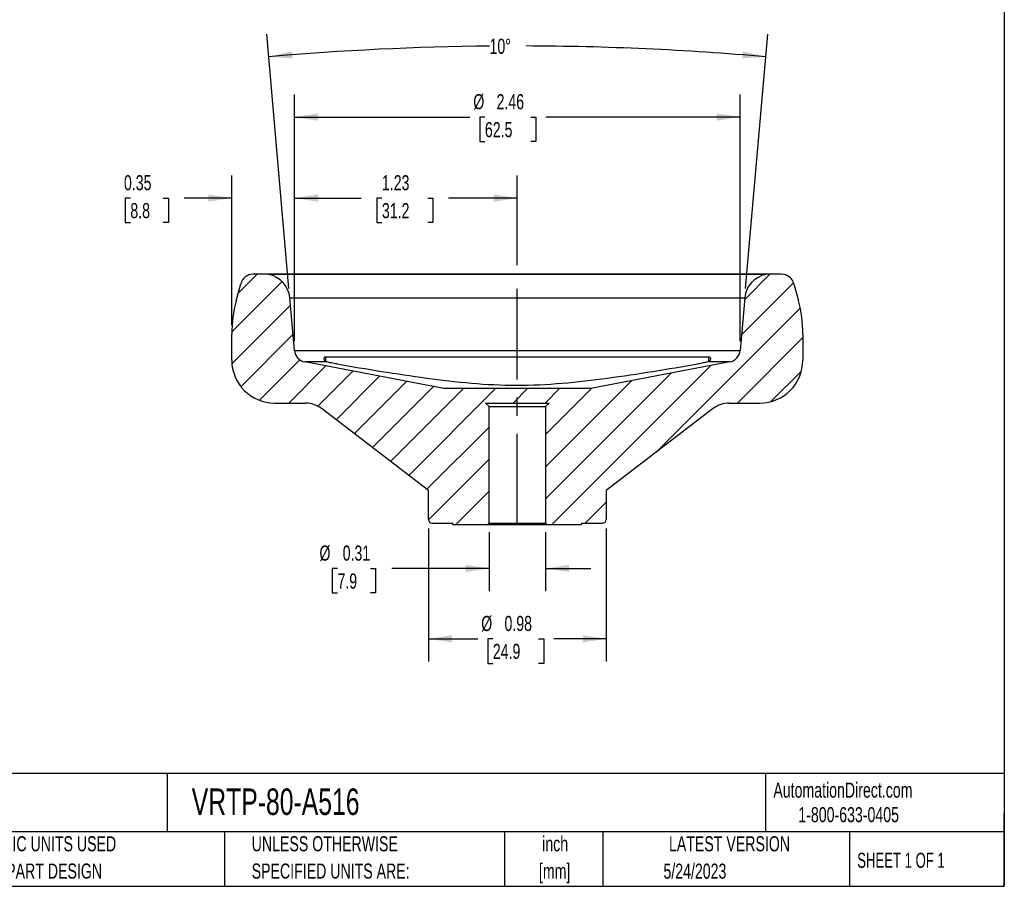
# Model space of a CAD drawing. Header units: inches. Extents: x 0.2 to 10.8, y 0.2 to 8.2.
# Tile 2 of 3: x 5.3 to 10.8, y 0.2 to 5. Entities that reach past the tile are written whole.
import ezdxf

# ---------------------------------------------------------------- set-up
doc = ezdxf.new("R2010")
doc.units = ezdxf.units.IN
doc.header["$MEASUREMENT"] = 0
doc.linetypes.add('CENTERX2', pattern=[0.8, 0.5, -0.1, 0.1, -0.1])
doc.layers.add('CENTER', color=40, linetype='CENTERX2')
doc.layers.add('DIMENSIONS', color=140, linetype='Continuous', lineweight=25)
doc.layers.add('TEXT', color=140, linetype='Continuous', lineweight=25)
doc.styles.add('SLDTEXTSTYLE0', font='TXT', dxfattribs={"width": 0.7})
doc.styles.add('SLDTEXTSTYLE1', font='TXT', dxfattribs={"width": 0.65})
doc.dimstyles.new('SLDDIMSTYLE0', dxfattribs={"dimtxt": 0.084961, "dimasz": 0.13, "dimexe": 0, "dimexo": 0.0625, "dimgap": 0.02124, "dimtad": 0, "dimtih": 1, "dimtoh": 1, "dimrnd": 1e-09, "dimzin": 12, "dimdsep": 46, "dimtxsty": 'SLDTEXTSTYLE0', "dimsah": 1, "dimcen": 0.09, "dimadec": 0, "dimazin": 3, "dimtfac": 1, "dimtofl": 0, "dimtmove": 0, "dimatfit": 3, "dimfxl": 0, "dimfrac": 2, "dimtolj": 1, "dimtzin": 12, "dimarcsym": 0})
doc.dimstyles.new('SLDDIMSTYLE1', dxfattribs={"dimtxt": 0.084961, "dimasz": 0.13, "dimexe": 0, "dimexo": 0.0625, "dimgap": 0.02124, "dimtad": 0, "dimtih": 1, "dimtoh": 1, "dimrnd": 1e-09, "dimdsep": 46, "dimtxsty": 'SLDTEXTSTYLE0', "dimsah": 1, "dimcen": 0.09, "dimadec": 0, "dimazin": 2, "dimtfac": 1, "dimtofl": 0, "dimtmove": 0, "dimatfit": 3, "dimfxl": 0, "dimfrac": 2, "dimtolj": 1, "dimtzin": 12, "dimarcsym": 0})
doc.dimstyles.new('SLDDIMSTYLE2', dxfattribs={"dimtxt": 0.084961, "dimasz": 0.13, "dimexe": 0, "dimexo": 0.0625, "dimgap": 0.02124, "dimtad": 0, "dimtih": 1, "dimtoh": 1, "dimrnd": 1e-09, "dimdsep": 46, "dimtxsty": 'SLDTEXTSTYLE0', "dimsah": 1, "dimcen": 0.09, "dimadec": 0, "dimazin": 2, "dimtfac": 1, "dimtmove": 0, "dimatfit": 0, "dimfxl": 0, "dimfrac": 2, "dimtolj": 1, "dimtzin": 12, "dimarcsym": 0})
doc.dimstyles.new('SLDDIMSTYLE3', dxfattribs={"dimtxt": 0.084961, "dimasz": 0.13, "dimexe": 0, "dimexo": 0.0625, "dimgap": 0.02124, "dimtad": 0, "dimtih": 1, "dimtoh": 1, "dimdec": 4, "dimzin": 12, "dimdsep": 46, "dimtxsty": 'SLDTEXTSTYLE0', "dimsah": 1, "dimcen": 0.09, "dimadec": 0, "dimazin": 3, "dimtfac": 1, "dimtdec": 0, "dimtofl": 0, "dimtmove": 0, "dimatfit": 3, "dimfxl": 0, "dimfrac": 2, "dimtolj": 1, "dimtzin": 12, "dimarcsym": 0})

# ---------------------------------------------------------------- blocks, each defined once
blk = doc.blocks.new('SW_NOTE_0')
at = {"layer": 'TEXT', "color": 0, "char_height": 0.08333, "attachment_point": 2, "style": 'SLDTEXTSTYLE0'}
for s, insert in [('inch', (0.125, 0.1074)), ('[mm]', (0.1222, -0.0431))]:
    blk.add_mtext(s, dxfattribs=dict(at, insert=insert))
blk = doc.blocks.new('SW_NOTE_0_1')
at = {"layer": 'TEXT', "color": 0, "char_height": 0.083333, "attachment_point": 1, "style": 'SLDTEXTSTYLE0'}
for s, insert in [('UNLESS OTHERWISE', (0, 0.1074)), ('SPECIFIED UNITS ARE:', (0, -0.0431))]:
    blk.add_mtext(s, dxfattribs=dict(at, insert=insert))
blk = doc.blocks.new('SW_NOTE_0_5')
at = {"layer": 'TEXT', "color": 0, "char_height": 0.083333, "attachment_point": 1, "style": 'SLDTEXTSTYLE0'}
for s, insert in [('METRIC UNITS USED', (0, 0.1074)), ('FOR PART DESIGN', (0, -0.0431))]:
    blk.add_mtext(s, dxfattribs=dict(at, insert=insert))
blk = doc.blocks.new('_D_7')
at = {"layer": 'DIMENSIONS'}
for p, q in [((6.8341, 3.254), (6.8341, 4.1686)), ((8.0638, 3.6742), (8.0638, 4.1686)), ((6.8341, 4.0436), (7.202, 4.0436)), ((7.3171, 4.0436), (7.2886, 4.0436)), ((7.2886, 4.0436), (7.2886, 3.9085)), ((7.5696, 4.0436), (7.5981, 4.0436)), ((7.5981, 4.0436), (7.5981, 3.9085)), ((8.0638, 4.0436), (7.6847, 4.0436)), ((7.2886, 3.9085), (7.3171, 3.9085)), ((7.5981, 3.9085), (7.5696, 3.9085))]:
    blk.add_line(p, q, dxfattribs=at)
for points in [[(6.8341, 4.0436), (6.9641, 4.0236), (6.9641, 4.0636)], [(8.0638, 4.0436), (7.9338, 4.0636), (7.9338, 4.0236)]]:
    blk.add_solid(points, dxfattribs=at)
at = {"layer": 'DIMENSIONS', "char_height": 0.08333, "attachment_point": 1, "style": 'SLDTEXTSTYLE0'}
for s, insert in [('1.23', (7.3171, 4.17)), ('31.2', (7.3171, 4.016))]:
    blk.add_mtext(s, dxfattribs=dict(at, insert=insert))
blk = doc.blocks.new('_D_8')
at = {"layer": 'DIMENSIONS'}
for p, q in [((7.9078, 2.2018), (7.9078, 1.877)), ((8.2198, 2.2018), (8.2198, 1.877)), ((7.0719, 2.002), (7.0434, 2.002)), ((7.0434, 2.002), (7.0434, 1.8669)), ((7.2537, 2.002), (7.2822, 2.002)), ((7.2822, 2.002), (7.2822, 1.8669)), ((7.9078, 2.002), (7.3722, 2.002)), ((8.2198, 2.002), (8.4698, 2.002)), ((7.0434, 1.8669), (7.0719, 1.8669)), ((7.2822, 1.8669), (7.2537, 1.8669))]:
    blk.add_line(p, q, dxfattribs=at)
for points in [[(7.9078, 2.002), (7.7778, 2.022), (7.7778, 1.982)], [(8.2198, 2.002), (8.3498, 1.982), (8.3498, 2.022)]]:
    blk.add_solid(points, dxfattribs=at)
at = {"layer": 'DIMENSIONS', "char_height": 0.08333, "attachment_point": 1, "style": 'SLDTEXTSTYLE0'}
for s, insert in [('%%c', (6.9725, 2.1284)), ('0.31', (7.1007, 2.1284)), ('7.9', (7.0719, 1.9744))]:
    blk.add_mtext(s, dxfattribs=dict(at, insert=insert))
blk = doc.blocks.new('_D_9')
at = {"layer": 'DIMENSIONS'}
for p, q in [((7.5738, 2.2215), (7.5738, 1.489)), ((8.5538, 2.2215), (8.5538, 1.489)), ((7.5738, 1.614), (7.8457, 1.614)), ((7.9289, 1.614), (7.9004, 1.614)), ((7.9004, 1.614), (7.9004, 1.4789)), ((8.1814, 1.614), (8.2099, 1.614)), ((8.2099, 1.614), (8.2099, 1.4789)), ((8.5538, 1.614), (8.2645, 1.614)), ((7.9004, 1.4789), (7.9289, 1.4789)), ((8.2099, 1.4789), (8.1814, 1.4789))]:
    blk.add_line(p, q, dxfattribs=at)
for points in [[(7.5738, 1.614), (7.7038, 1.594), (7.7038, 1.634)], [(8.5538, 1.614), (8.4238, 1.634), (8.4238, 1.594)]]:
    blk.add_solid(points, dxfattribs=at)
at = {"layer": 'DIMENSIONS', "char_height": 0.08333, "attachment_point": 1, "style": 'SLDTEXTSTYLE0'}
for s, insert in [('%%c', (7.8648, 1.7404)), ('0.98', (7.9931, 1.7404)), ('24.9', (7.9289, 1.5864))]:
    blk.add_mtext(s, dxfattribs=dict(at, insert=insert))
blk = doc.blocks.new('_D_10')
at = {"layer": 'DIMENSIONS'}
for p, q in [((6.4888, 3.3438), (6.4888, 4.1686)), ((6.8341, 3.254), (6.8341, 4.1686)), ((5.9294, 4.0436), (5.9009, 4.0436)), ((5.9009, 4.0436), (5.9009, 3.9085)), ((6.1112, 4.0436), (6.1397, 4.0436)), ((6.1397, 4.0436), (6.1397, 3.9085)), ((6.4888, 4.0436), (6.2263, 4.0436)), ((6.8341, 4.0436), (7.0841, 4.0436)), ((5.9009, 3.9085), (5.9294, 3.9085)), ((6.1397, 3.9085), (6.1112, 3.9085))]:
    blk.add_line(p, q, dxfattribs=at)
for points in [[(6.4888, 4.0436), (6.3588, 4.0636), (6.3588, 4.0236)], [(6.8341, 4.0436), (6.9641, 4.0236), (6.9641, 4.0636)]]:
    blk.add_solid(points, dxfattribs=at)
at = {"layer": 'DIMENSIONS', "char_height": 0.08333, "attachment_point": 1, "style": 'SLDTEXTSTYLE0'}
for s, insert in [('0.35', (5.8941, 4.17)), ('8.8', (5.9294, 4.016))]:
    blk.add_mtext(s, dxfattribs=dict(at, insert=insert))
blk = doc.blocks.new('_D_11')
at = {"layer": 'DIMENSIONS'}
for p, q in [((6.8341, 3.254), (6.8341, 4.6151)), ((9.2934, 3.254), (9.2934, 4.6151)), ((6.8341, 4.4901), (7.802, 4.4901)), ((7.8852, 4.4901), (7.8566, 4.4901)), ((7.8566, 4.4901), (7.8566, 4.3551)), ((8.1376, 4.4901), (8.1662, 4.4901)), ((8.1662, 4.4901), (8.1662, 4.3551)), ((9.2934, 4.4901), (8.2208, 4.4901)), ((7.8566, 4.3551), (7.8852, 4.3551)), ((8.1662, 4.3551), (8.1376, 4.3551))]:
    blk.add_line(p, q, dxfattribs=at)
for points in [[(6.8341, 4.4901), (6.9641, 4.4701), (6.9641, 4.5101)], [(9.2934, 4.4901), (9.1634, 4.5101), (9.1634, 4.4701)]]:
    blk.add_solid(points, dxfattribs=at)
at = {"layer": 'DIMENSIONS', "char_height": 0.08333, "attachment_point": 1, "style": 'SLDTEXTSTYLE0'}
for s, insert in [('%%c', (7.821, 4.6166)), ('2.46', (7.9493, 4.6166)), ('62.5', (7.8852, 4.4625))]:
    blk.add_mtext(s, dxfattribs=dict(at, insert=insert))
blk = doc.blocks.new('_D_12')
at = {"layer": 'DIMENSIONS'}
for p, q in [((6.8043, 3.5444), (6.6816, 4.9468)), ((9.3232, 3.5444), (9.4459, 4.9468))]:
    blk.add_line(p, q, dxfattribs=at)
for start, end in [(90.55761, 95), (85, 89.82364)]:
    blk.add_arc((8.0638, -10.8513), 15.7334, start, end, dxfattribs=at)
for points in [[(6.6925, 4.8223), (6.8237, 4.8132), (6.8204, 4.853)], [(9.435, 4.8223), (9.3071, 4.853), (9.3038, 4.8132)]]:
    blk.add_solid(points, dxfattribs=at)
at = {"layer": 'DIMENSIONS', "insert": (7.9106, 4.922), "char_height": 0.08333, "attachment_point": 1, "style": 'SLDTEXTSTYLE0'}
blk.add_mtext('10°', dxfattribs=at)

msp = doc.modelspace()

# ---------------------------------------------------------------- hatches: boundary and pattern name
at = {"layer": 'TEXT'}
h = msp.add_hatch(dxfattribs=at)
h.set_pattern_fill('ANSI31', color=256, style=0)
edge = h.paths.add_edge_path(flags=0)
edge.add_arc((9.23233, 2.7719), 0.142, 90, 127.42705, ccw=False)
edge.add_line((9.23233, 2.9139), (9.40209, 2.9139))
edge.add_arc((9.40209, 3.15056), 0.23667, 270, 360)
edge.add_line((9.63876, 3.15056), (9.63876, 3.29376))
edge.add_arc((8.92876, 3.29376), 0.71, 0, 15)
edge.add_line((9.61457, 3.47752), (9.58944, 3.57127))
edge.add_arc((9.52086, 3.5529), 0.071, 15, 90)
edge.add_line((9.52086, 3.6239), (9.44626, 3.6239))
edge.add_line((9.44626, 3.6239), (9.43566, 3.62203))
edge.add_arc((9.46031, 3.48219), 0.142, 100, 175)
edge.add_line((9.31885, 3.49456), (9.29344, 3.20404))
edge.add_arc((9.22271, 3.21023), 0.071, 280.8164, 355, ccw=False)
edge.add_line((9.23603, 3.14049), (8.46876, 2.9939))
edge.add_line((8.46876, 2.9939), (7.65876, 2.9939))
edge.add_line((7.65876, 2.9939), (6.89149, 3.14049))
edge.add_arc((6.90481, 3.21023), 0.071, 185, 259.1836, ccw=False)
edge.add_line((6.83408, 3.20404), (6.80866, 3.49456))
edge.add_arc((6.6672, 3.48219), 0.142, 5, 80)
edge.add_line((6.69186, 3.62203), (6.68126, 3.6239))
edge.add_line((6.68126, 3.6239), (6.60665, 3.6239))
edge.add_arc((6.60665, 3.5529), 0.071, 90, 165)
edge.add_line((6.53807, 3.57127), (6.51295, 3.47752))
edge.add_arc((7.19876, 3.29376), 0.71, 165, 180)
edge.add_line((6.48876, 3.29376), (6.48876, 3.15056))
edge.add_arc((6.72543, 3.15056), 0.23667, 180, 270)
edge.add_line((6.72543, 2.9139), (6.89519, 2.9139))
edge.add_arc((6.89519, 2.7719), 0.142, 52.57295, 90, ccw=False)
edge.add_line((6.98149, 2.88466), (7.57376, 2.4314))
edge.add_line((7.57376, 2.4314), (7.57376, 2.27146))
edge.add_arc((7.59344, 2.27146), 0.01969, 180, 270)
edge.add_line((7.59344, 2.25177), (7.70876, 2.25177))
edge.add_line((7.70876, 2.25177), (7.70876, 2.2439))
edge.add_line((7.70876, 2.2439), (7.89988, 2.2439))
edge.add_line((7.89988, 2.2439), (7.90776, 2.25177))
edge.add_line((7.90776, 2.25177), (7.90776, 2.8939))
edge.add_line((7.90776, 2.8939), (7.88776, 2.9139))
edge.add_line((7.88776, 2.9139), (8.23976, 2.9139))
edge.add_line((8.23976, 2.9139), (8.21976, 2.8939))
edge.add_line((8.21976, 2.8939), (8.21976, 2.25177))
edge.add_line((8.21976, 2.25177), (8.22763, 2.2439))
edge.add_line((8.22763, 2.2439), (8.41876, 2.2439))
edge.add_line((8.41876, 2.2439), (8.41876, 2.25177))
edge.add_line((8.41876, 2.25177), (8.53407, 2.25177))
edge.add_arc((8.53407, 2.27146), 0.01969, 270, 360)
edge.add_line((8.55376, 2.27146), (8.55376, 2.4314))
edge.add_line((8.55376, 2.4314), (9.14603, 2.88466))

# ---------------------------------------------------------------- linework, layer by layer
for p, q in [((6.68126, 3.6239), (6.60665, 3.6239)), ((6.69186, 3.62203), (6.68126, 3.6239)), ((9.44626, 3.6239), (6.68126, 3.6239)), ((9.43566, 3.62203), (6.69186, 3.62203)), ((9.44626, 3.6239), (9.43566, 3.62203)), ((9.52086, 3.6239), (9.44626, 3.6239)), ((6.51295, 3.47752), (6.53807, 3.57127)), ((9.58944, 3.57127), (9.61457, 3.47752)), ((6.83408, 3.20404), (6.80866, 3.49456)), ((6.80866, 3.49456), (9.31885, 3.49456)), ((9.31885, 3.49456), (9.29344, 3.20404)), ((6.48876, 3.15056), (6.48876, 3.29376)), ((9.63876, 3.29376), (9.63876, 3.15056)), ((6.83408, 3.20404), (9.29344, 3.20404)), ((7.0075, 3.16941), (9.12002, 3.16941)), ((7.0075, 3.14477), (7.0075, 3.16941)), ((9.12002, 3.14462), (9.12002, 3.16941)), ((7.65876, 2.9939), (6.89149, 3.14049)), ((7.01519, 3.14049), (6.89149, 3.14049)), ((9.23603, 3.14049), (8.46876, 2.9939)), ((9.23603, 3.14049), (9.11233, 3.14049)), ((8.46876, 2.9939), (7.65876, 2.9939)), ((6.72543, 2.9139), (6.89519, 2.9139)), ((7.57376, 2.4314), (6.98149, 2.88466)), ((7.88776, 2.9139), (8.23976, 2.9139)), ((7.90776, 2.8939), (7.88776, 2.9139)), ((7.90776, 2.25177), (7.90776, 2.8939)), ((7.90776, 2.8939), (8.21976, 2.8939)), ((8.23976, 2.9139), (8.21976, 2.8939)), ((8.21976, 2.8939), (8.21976, 2.25177)), ((9.14603, 2.88466), (8.55376, 2.4314)), ((9.23233, 2.9139), (9.40209, 2.9139)), ((7.57376, 2.27146), (7.57376, 2.4314)), ((8.55376, 2.4314), (8.55376, 2.27146)), ((7.59344, 2.25177), (7.70876, 2.25177)), ((7.70876, 2.2439), (7.70876, 2.25177)), ((7.70876, 2.2439), (7.89988, 2.2439)), ((7.89988, 2.2439), (7.90776, 2.25177)), ((7.89988, 2.2439), (8.22763, 2.2439)), ((7.90776, 2.25177), (8.21976, 2.25177)), ((8.21976, 2.25177), (8.22763, 2.2439)), ((8.22763, 2.2439), (8.41876, 2.2439)), ((8.41876, 2.25177), (8.53407, 2.25177)), ((8.41876, 2.25177), (8.41876, 2.2439))]:
    msp.add_line(p, q)
for centre, radius, start, end in [((6.60665, 3.5529), 0.071, 90, 165), ((6.6672, 3.48219), 0.142, 5, 80), ((9.46031, 3.48219), 0.142, 100, 175), ((9.52086, 3.5529), 0.071, 15, 90), ((7.19876, 3.29376), 0.71, 165, 180), ((8.92876, 3.29376), 0.71, 0, 15), ((6.72543, 3.15056), 0.23667, 180, 270), ((6.90481, 3.21023), 0.071, 185, 259.1836), ((9.22271, 3.21023), 0.071, 280.8164, 355), ((9.40209, 3.15056), 0.23667, 270, 0), ((6.89519, 2.7719), 0.142, 52.57295, 90), ((9.23233, 2.7719), 0.142, 90, 127.42705), ((7.59344, 2.27146), 0.01969, 180, 270), ((8.53407, 2.27146), 0.01969, 270, 0)]:
    msp.add_arc(centre, radius, start, end)
for points, knots in [([(7.01519, 3.14049), (7.01024, 3.14183), (7.00649, 3.14406), (7.00094, 3.14958), (6.99927, 3.15275), (6.9979, 3.15923), (6.99822, 3.16245), (7.00036, 3.16632), (7.00138, 3.16744), (7.00398, 3.16898), (7.00557, 3.16941), (7.0075, 3.16941)], [0, 0, 0, 0, 0.25, 0.25, 0.5, 0.5, 0.75, 0.75, 0.875, 0.875, 1, 1, 1, 1]), ([(9.12002, 3.16941), (9.12194, 3.16941), (9.12353, 3.16898), (9.12614, 3.16744), (9.12715, 3.16632), (9.12929, 3.16247), (9.12961, 3.1592), (9.12825, 3.15278), (9.12656, 3.14956), (9.12108, 3.1441), (9.11726, 3.14182), (9.11233, 3.14049)], [0, 0, 0, 0, 0.125, 0.125, 0.25, 0.25, 0.5, 0.5, 0.75, 0.75, 1, 1, 1, 1]), ([(7.06825, 3.12934), (7.06318, 3.13021), (7.0582, 3.13111), (7.04845, 3.13296), (7.04362, 3.13392), (7.02999, 3.13678), (7.0218, 3.1387), (7.01519, 3.14049)], [0, 0, 0, 0, 0.25, 0.25, 0.5, 0.5, 1, 1, 1, 1]), ([(7.06825, 3.12934), (7.15049, 3.1153), (7.23276, 3.10158), (7.39744, 3.07542), (7.47984, 3.06294), (7.64491, 3.04061), (7.72758, 3.03073), (7.89347, 3.0164), (7.97671, 3.01212), (8.14403, 3.0119), (8.2283, 3.01603), (8.39561, 3.03024), (8.47889, 3.04014), (8.64512, 3.06256), (8.72805, 3.0751), (8.89377, 3.10142), (8.97654, 3.11522), (9.05927, 3.12934)], [0, 0, 0, 0, 0.125, 0.125, 0.25, 0.25, 0.375, 0.375, 0.5, 0.5, 0.625, 0.625, 0.75, 0.75, 0.875, 0.875, 1, 1, 1, 1]), ([(9.11233, 3.14049), (9.10902, 3.1396), (9.10537, 3.13868), (9.0974, 3.13681), (9.09303, 3.13584), (9.0794, 3.13297), (9.06941, 3.13108), (9.05927, 3.12934)], [0, 0, 0, 0, 0.25, 0.25, 0.5, 0.5, 1, 1, 1, 1])]:
    msp.add_open_spline(points, degree=3, knots=knots)
at = {"layer": 'CENTER'}
msp.add_line((8.06376, 2.2439), (8.06376, 3.62423), dxfattribs=at)
at = {"layer": 'TEXT'}
for p, q in [((10.75, 8.25), (10.75, 0.25)), ((10.75, 0.87111), (0.25, 0.87111)), ((6.13224, 0.87111), (6.13224, 0.55)), ((9.4321, 0.87111), (9.4321, 0.55)), ((10.75, 0.25), (10.75, 0.65)), ((10.75, 0.55), (0.25, 0.55)), ((6.44804, 0.55), (6.44804, 0.25)), ((7.99308, 0.55), (7.99308, 0.25)), ((8.53591, 0.55), (8.53591, 0.25)), ((9.89562, 0.55), (9.89562, 0.25)), ((0.25, 0.25), (10.75, 0.25))]:
    msp.add_line(p, q, dxfattribs=at)

# ---------------------------------------------------------------- block references
for name, p in [('SW_NOTE_0_5', (5.0582, 0.41872)), ('SW_NOTE_0_1', (6.59874, 0.41872)), ('SW_NOTE_0', (8.1476, 0.41861))]:
    msp.add_blockref(name, p, dxfattribs=at)

# ---------------------------------------------------------------- texts
for s, insert, char_height, attachment_point, style in [('AutomationDirect.com', (9.47618, 0.82191), 0.0833333, 1, 'SLDTEXTSTYLE0'), ('VRTP-80-A516', (6.26802, 0.78918), 0.1458333, 1, 'SLDTEXTSTYLE0'), ('1-800-633-0405', (9.61384, 0.6865), 0.0833333, 1, 'SLDTEXTSTYLE0'), ('LATEST VERSION', (9.23434, 0.52614), 0.0833333, 2, 'SLDTEXTSTYLE0'), ('SHEET 1 OF 1', (9.93863, 0.4351), 0.0833333, 1, 'SLDTEXTSTYLE1'), ('5/24/2023', (9.04337, 0.3751), 0.083333, 2, 'SLDTEXTSTYLE0')]:
    msp.add_mtext(s, dxfattribs=dict(at, insert=insert, char_height=char_height, attachment_point=attachment_point, style=style))

# ---------------------------------------------------------------- dimensions: what is measured, and where the dimension line sits
at = {"layer": 'DIMENSIONS'}
dim = msp.add_angular_dim_2l(base=(8.77423, 4.86613), line1=((9.31885, 3.49456), (9.29344, 3.20404)), line2=((6.83408, 3.20404), (6.80866, 3.49456)), dimstyle='SLDDIMSTYLE3', dxfattribs=at)
dim.commit()
dim.dimension.update_dxf_attribs({"geometry": '_D_12', "text_midpoint": (8.01141, 4.88209), "dimtype": 162})
for base, p1, p2, dimstyle, picture, middle in [((9.29344, 4.49014), (6.83408, 3.20404), (9.29344, 3.20404), 'SLDDIMSTYLE0', '_D_11', (8.01141, 4.49014)), ((8.55376, 1.61398), (7.57376, 2.27146), (8.55376, 2.27146), 'SLDDIMSTYLE1', '_D_9', (8.05515, 1.61398))]:
    dim = msp.add_linear_dim(base=base, p1=p1, p2=p2, text='%%c<>', dimstyle=dimstyle, dxfattribs=at)
    dim.commit()
    dim.dimension.update_dxf_attribs({"geometry": picture, "text_midpoint": middle, "dimtype": 160})
dim = msp.add_linear_dim(base=(6.48876, 4.04357), p1=(6.83408, 3.20404), p2=(6.48876, 3.29376), angle=0, dimstyle='SLDDIMSTYLE2', dxfattribs=at)
dim.commit()
dim.dimension.update_dxf_attribs({"geometry": '_D_10', "text_midpoint": (6.02031, 4.04357), "dimtype": 160})
dim = msp.add_linear_dim(base=(8.06376, 4.04357), p1=(6.83408, 3.20404), p2=(8.06376, 3.62423), dimstyle='SLDDIMSTYLE0', dxfattribs=at)
dim.commit()
dim.dimension.update_dxf_attribs({"geometry": '_D_7', "text_midpoint": (7.44338, 4.04357), "dimtype": 160})
dim = msp.add_linear_dim(base=(8.21976, 2.00198), p1=(7.90776, 2.25177), p2=(8.21976, 2.25177), angle=0, text='%%c<>', dimstyle='SLDDIMSTYLE2', dxfattribs=at)
dim.commit()
dim.dimension.update_dxf_attribs({"geometry": '_D_8', "text_midpoint": (7.16282, 2.00198), "dimtype": 160})

doc.saveas('drawing.dxf')
